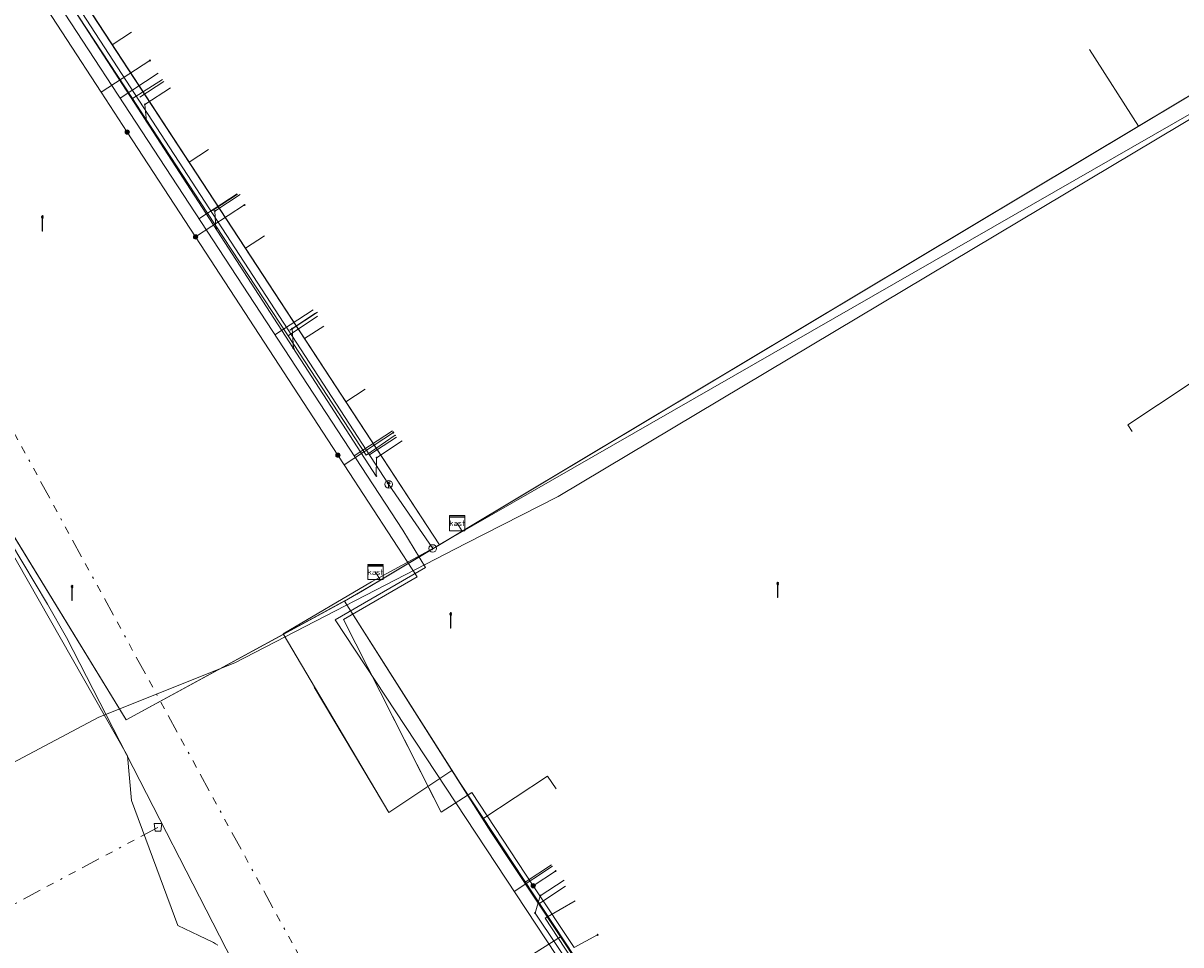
# Model space of a CAD drawing. Header units: metres. Extents: x 154975 to 155642, y 461260 to 461877.
# Tile 57 of 95: x 155283 to 155344, y 461603 to 461651. Entities that reach past the tile are written whole.
import ezdxf
from ezdxf.enums import TextEntityAlignment as Align
from ezdxf.lldxf.tags import DXFTag

# ---------------------------------------------------------------- set-up
doc = ezdxf.new("R2010")
doc.units = ezdxf.units.M
doc.linetypes.add('RI-OVERIG-SO', pattern=[17, 5, -2, 2, -2, 0, -2, 2, -2])
for name, color, linetype, lineweight, true_color in [('B-WE-KL-DATA-G', 3, 'KL-DATA-SO', 18, 0x00ff00), ('B-WE-KL-DATA_HULPSTUK-S', 3, 'Continuous', 18, 0x00ff00), ('B-WE-KL-DATA_KABELBED-G', 3, 'Continuous', 18, 0x00ff00), ('B-WE-KL-DATA_MANTELBUIS-G', 3, 'Continuous', 18, 0x00ff00), ('B-WE-KL-ET_LS-G', 1, 'KL-LS-SO', 18, 0xff0000), ('B-WE-KL-ET_LS-S', 1, 'Continuous', 18, 0xff0000), ('B-WE-KL-ET_MS-G', 1, 'KL-MS-SO', 18, 0xff0000), ('B-WE-KL-GAS_LD-G', 30, 'KL-GAS_LD-SO', 18, 0xff7f00), ('B-WE-KL-GAS_LD_HULPSTUK-S', 30, 'Continuous', 18, 0xff7f00), ('B-WE-KL-GAS_LD_MANTELBUIS-G', 30, 'Continuous', 18, 0xff7f00), ('B-WE-KL-WATER-G', 5, 'KL-WATER-SO', 18, 0x0000ff), ('B-WE-KL-WATER_HULPSTUK-S', 5, 'Continuous', 18, 0x0000ff), ('B-WE-RI-VRIJVERVAL-G', 6, 'RI-OVERIG-SO', 18, 0xff00ff), ('B-WE-RI-VRIJVERVAL_HULPSTUK-S', 6, 'Continuous', 18, 0xff00ff)]:
    doc.layers.add(name, color=color, linetype=linetype, lineweight=lineweight, true_color=true_color)
doc.layers.add('B-WE-OG-INFO-G', color=7, linetype='Continuous', lineweight=18)
doc.styles.add('NLCS-ISO', font='NLCS-ISO.ttf')
tags = doc.linetypes.add('KL-DATA-SO', pattern='A,4,-1,[101,NLCS.SHX,S=0.5,R=0,X=0,Y=0],-1,4,-1,["D",Standard,S=1,R=0,X=-0.25,Y=-0.5],-1.5', length=12.5).pattern_tags.tags
tags[18] = DXFTag(74, 10)
tags = doc.linetypes.add('KL-GAS_LD-SO', pattern='A,4,-1,[69,NLCS.SHX,S=0.5,R=0,X=0,Y=0],-1,4,-1,["L",Standard,S=1,R=0,X=0.25,Y=-0.5],-2', length=13).pattern_tags.tags
tags[18] = DXFTag(74, 10)
tags = doc.linetypes.add('KL-LS-SO', pattern='A,4,-1,[103,NLCS.SHX,S=0.75,R=0,X=0,Y=0],-1,4,-1,["L",Standard,S=1,R=0,X=0,Y=-0.5],-2', length=13).pattern_tags.tags
tags[18] = DXFTag(74, 10)
tags = doc.linetypes.add('KL-MS-SO', pattern='A,4,-1,[103,NLCS.SHX,S=0.75,R=0,X=0,Y=0],-1,4,-1,["M",Standard,S=1,R=0,X=0,Y=-0.5],-2', length=13).pattern_tags.tags
tags[18] = DXFTag(74, 10)
doc.linetypes.add('KL-WATER-SO', pattern='A,7,-0.5,[168,NLCS.SHX,S=0.75,R=0,X=0.75,Y=0],-2', length=9.5)

# ---------------------------------------------------------------- blocks, each defined once
blk = doc.blocks.new('SKL-WTB_HULP_BLAASGAT-SO')
at = {"color": 0, "linetype": 'ByBlock', "lineweight": 18}
for points in [[(0.4, 0.73), (-0.4, 0.09)], [(-0.4, 0.73), (0.4, 0.09)], [(0, 0.41), (0, -0.87)]]:
    blk.add_lwpolyline(points, dxfattribs=at)
blk.add_circle((0, 0), 1, dxfattribs=at)
at = {"color": 0, "linetype": 'ByBlock', "lineweight": 18, "style": 'NLCS-ISO', "flags": 1}
for tag, p in [('TYPE', (1.5, 0)), ('OMSCHRIJVING', (1.5, -3)), ('LABEL', (1.5, -1.5))]:
    blk.add_attdef(tag, p, '', height=1, dxfattribs=at)
blk = doc.blocks.new('SKL-WTB_HULP_T STUK-SO')
at = {"color": 0, "linetype": 'ByBlock', "lineweight": 18}
blk.add_circle((0, 0), 1, dxfattribs=at)
at = {"color": 0, "linetype": 'ByBlock', "lineweight": -2, "style": 'NLCS-ISO'}
blk.add_text('T', height=1, dxfattribs=at).set_placement((0, 0), align=Align.MIDDLE_CENTER)
at = {"color": 0, "linetype": 'ByBlock', "lineweight": 18, "style": 'NLCS-ISO', "flags": 1}
for tag, p in [('TYPE', (1.5, 0)), ('OMSCHRIJVING', (1.5, -3)), ('LABEL', (1.5, -1.5))]:
    blk.add_attdef(tag, p, '', height=1, dxfattribs=at)
blk = doc.blocks.new('SKL-WTB_HULP_KAST-SO')
at = {"color": 0, "linetype": 'ByBlock', "lineweight": 18}
for points in [[(-2, 2), (2, 2), (2, 1.68), (-2, 1.68)], [(-2, 1.52), (2, 1.52), (2, -2), (-2, -2)]]:
    blk.add_lwpolyline(points, close=True, dxfattribs=at)
at = {"color": 0, "linetype": 'ByBlock', "lineweight": 18, "style": 'NLCS-ISO'}
blk.add_text('kast', height=1.5, dxfattribs=at).set_placement((0, 0), align=Align.MIDDLE_CENTER)
at = {"color": 0, "linetype": 'ByBlock', "lineweight": 18, "style": 'NLCS-ISO', "flags": 1}
for tag, p in [('TYPE', (2.5, 0)), ('OMSCHRIJVING', (2.5, -3)), ('LABEL', (2.5, -1.5))]:
    blk.add_attdef(tag, p, '', height=1, dxfattribs=at)
blk = doc.blocks.new('SKL-WTB_HULP_OVERIG-SO')
at = {"color": 0, "linetype": 'ByBlock', "lineweight": 18}
for points in [[(-0.14, 0.14), (0.14, -0.14)], [(0.14, 0.14), (-0.14, -0.14)]]:
    blk.add_lwpolyline(points, dxfattribs=at)
at = {"color": 0, "linetype": 'ByBlock', "lineweight": 18, "style": 'NLCS-ISO', "flags": 1}
for tag, p in [('TYPE', (1.5, 0)), ('OMSCHRIJVING', (1.5, -3)), ('LABEL', (1.5, -1.5))]:
    blk.add_attdef(tag, p, '', height=1, dxfattribs=at)
blk = doc.blocks.new('SKL-WTB_HULP_MOF-SO')
at = {"linetype": 'ByBlock', "lineweight": 18}
h = blk.add_hatch(color=0, dxfattribs=at)
h.dxf.hatch_style = 1
h.paths.add_polyline_path([(-0.5625, 0, 1), (0.5625, 0, 1)])
at = {"color": 0, "linetype": 'ByBlock', "lineweight": 18}
blk.add_circle((0, 0), 0.5625, dxfattribs=at)
at = {"color": 0, "linetype": 'ByBlock', "lineweight": 18, "style": 'NLCS-ISO', "flags": 1}
for tag, p in [('TYPE', (1.5, 0)), ('OMSCHRIJVING', (1.5, -3)), ('LABEL', (1.5, -1.5))]:
    blk.add_attdef(tag, p, '', height=1, dxfattribs=at)
blk = doc.blocks.new('SRI-HULP_AFVOER_OPVANG-SO')
at = {"color": 0, "linetype": 'ByBlock', "lineweight": 18}
blk.add_lwpolyline([(-0.75, -1), (-1, 1), (1, 1), (0.75, -1)], close=True, dxfattribs=at)
at = {"color": 0, "linetype": 'ByBlock', "lineweight": 18, "style": 'NLCS-ISO', "flags": 1}
for tag, p in [('TYPE', (1.5, 0)), ('OMSCHRIJVING', (1.5, -3)), ('LABEL', (1.5, -1.5))]:
    blk.add_attdef(tag, p, '', height=1, dxfattribs=at)
blk = doc.blocks.new('SKL-ET_LS_MAST-SO')
for p, q in [((-0.05, 2.07), (0.05, 2.07)), ((-0.05, -2), (0.05, -2))]:
    blk.add_line(p, q)
for points in [[(-0.18, 1.76), (-0.22, 1.76), (-0.22, 1.84), (-0.18, 1.84), (-0.18, 1.79)], [(-0.18, 1.49), (-0.22, 1.49), (-0.22, 1.57), (-0.18, 1.57), (-0.18, 1.52)], [(-0.18, 1.79), (-0.05, 1.79)], [(-0.18, 1.76), (-0.05, 1.76)], [(-0.18, 1.52), (-0.05, 1.52)], [(-0.18, 1.49), (-0.05, 1.49)], [(-0.05, -2), (-0.05, 2.07)], [(0.05, -2), (0.05, 2.07)], [(0.18, 1.92), (0.05, 1.92)], [(0.18, 1.89), (0.05, 1.89)], [(0.18, 1.66), (0.05, 1.66)], [(0.18, 1.63), (0.05, 1.63)], [(0.18, 1.39), (0.05, 1.39)], [(0.18, 1.36), (0.05, 1.36)], [(0.18, 1.89), (0.22, 1.89), (0.22, 1.97), (0.18, 1.97), (0.18, 1.92)], [(0.18, 1.63), (0.22, 1.63), (0.22, 1.71), (0.18, 1.71), (0.18, 1.66)], [(0.18, 1.36), (0.22, 1.36), (0.22, 1.44), (0.18, 1.44), (0.18, 1.39)]]:
    blk.add_lwpolyline(points)

msp = doc.modelspace()

# ---------------------------------------------------------------- linework, layer by layer
at = {"layer": 'B-WE-KL-DATA-G', "ltscale": 0.2, "flags": 128}
for points in [[(155305.517, 461624.889), (155305.774, 461624.46), (155349.639, 461650.721), (155346.173, 461656.189), (155339.1, 461667.221), (155324.11, 461690.11), (155324.674, 461690.582)], [(155275.854, 461669.869), (155274.847, 461669.208), (155304.59, 461623.751), (155305.774, 461624.46), (155305.517, 461624.889)], [(155255.784, 461666.532), (155256.284, 461666.914), (155258.532, 461663.088), (155263.712, 461654.329), (155264.898, 461652.383), (155273.637, 461637.844), (155275.517, 461634.756), (155276.607, 461632.819), (155281.376, 461624.97), (155283.991, 461620.633), (155284.994, 461618.875), (155296.188, 461597.049), (155297.008, 461595.617), (155297.808, 461594.129), (155298.642, 461592.555), (155301.078, 461587.941)], [(155280.108, 461663.368), (155279.099, 461662.709), (155304.59, 461623.751), (155305.774, 461624.46), (155305.517, 461624.889)], [(155305.517, 461624.889), (155305.774, 461624.46), (155304.59, 461623.751), (155283.139, 461656.534), (155284.144, 461657.191)], [(155264.131, 461653.126), (155264.427, 461653.305), (155266.175, 461650.409), (155288.124, 461614.557), (155300.251, 461621.154), (155301.481, 461621.89), (155301.223, 461622.319)], [(155288.452, 461647.202), (155284.42, 461653.343)], [(155305.517, 461624.889), (155305.774, 461624.46), (155304.59, 461623.751), (155287.396, 461650.03), (155288.404, 461650.689)], [(155301.223, 461622.319), (155301.481, 461621.89), (155349.639, 461650.721), (155350.188, 461649.854), (155356.459, 461640.356), (155364.022, 461630.196), (155371.106, 461618.969), (155375.34, 461613.719), (155374.562, 461613.092)], [(155290.025, 461648.203), (155288.452, 461647.202)], [(155288.452, 461647.202), (155289.145, 461646.148), (155292.4, 461641.18)], [(155292.444, 461644.515), (155291.437, 461643.854), (155304.59, 461623.751), (155305.774, 461624.46), (155305.517, 461624.889)], [(155292.4, 461641.18), (155293.967, 461642.178)], [(155296.627, 461634.729), (155292.4, 461641.18)], [(155305.517, 461624.889), (155305.774, 461624.46), (155304.59, 461623.751), (155294.395, 461639.333), (155295.399, 461639.99)], [(155374.562, 461613.092), (155375.34, 461613.719), (155371.106, 461618.969), (155364.022, 461630.196), (155356.928, 461639.726), (155349.498, 461634.779), (155348.755, 461635.353), (155340.76, 461630.047), (155340.987, 461629.707)], [(155298.169, 461635.756), (155296.627, 461634.729)], [(155305.517, 461624.889), (155305.774, 461624.46), (155304.59, 461623.751), (155297.499, 461634.588), (155298.504, 461635.245)], [(155297.808, 461594.129), (155297.008, 461595.617), (155296.188, 461597.049), (155284.994, 461618.875), (155283.991, 461620.633), (155281.376, 461624.97), (155276.607, 461632.819), (155275.517, 461634.756)], [(155296.627, 461634.729), (155300.73, 461628.468), (155302.262, 461629.502)], [(155305.517, 461624.889), (155305.774, 461624.46), (155304.59, 461623.751), (155299.674, 461631.264), (155300.679, 461631.921)], [(155302.3, 461629.5), (155302.262, 461629.502)], [(155305.517, 461624.889), (155305.774, 461624.46), (155300.251, 461621.154), (155299.59, 461620.795), (155307.287, 461608.673), (155325.738, 461580.846), (155327.087, 461581.74)], [(155305.517, 461624.889), (155305.774, 461624.46), (155300.251, 461621.154), (155299.59, 461620.795), (155307.287, 461608.673), (155309.802, 461604.88), (155311.209, 461605.813)], [(155305.517, 461624.889), (155305.774, 461624.46), (155300.251, 461621.154), (155299.59, 461620.795), (155307.287, 461608.673), (155314.093, 461598.41), (155315.483, 461599.331)], [(155305.517, 461624.889), (155305.774, 461624.46), (155300.251, 461621.154), (155299.59, 461620.795), (155307.287, 461608.673), (155319.052, 461590.93), (155320.428, 461591.838)], [(155305.517, 461624.889), (155305.774, 461624.46), (155300.251, 461621.154), (155299.59, 461620.795), (155307.287, 461608.673), (155323.36, 461584.433), (155324.72, 461585.33)], [(155305.517, 461624.889), (155305.774, 461624.46), (155301.481, 461621.89), (155301.223, 461622.319)], [(155301.223, 461622.319), (155301.481, 461621.89), (155300.251, 461621.154), (155299.59, 461620.795), (155307.287, 461608.673), (155310.949, 461603.15), (155298.167, 461595.084), (155246.643, 461570.207), (155245.513, 461569.662), (155244.26, 461569.081), (155239.338, 461566.575), (155233.707, 461563.79), (155231.495, 461567.665), (155229.814, 461568.582), (155228.072, 461569.105), (155226.053, 461568.861), (155224.946, 461568.605), (155183.293, 461549.415), (155182.25, 461548.544), (155181.605, 461547.561), (155181.475, 461546.528), (155181.63, 461545.443), (155181.94, 461544.047), (155180.599, 461546.294), (155180.744, 461545.282), (155181.088, 461543.735), (155182.721, 461540.621), (155204.266, 461503.368), (155195.128, 461498.12), (155196.73, 461495.33), (155196.296, 461495.081)], [(155301.223, 461622.319), (155301.481, 461621.89), (155300.251, 461621.154), (155299.59, 461620.795), (155307.287, 461608.673), (155310.949, 461603.15), (155298.167, 461595.084), (155246.643, 461570.207), (155245.513, 461569.662), (155244.26, 461569.081), (155241.585, 461567.719), (155250.939, 461547.544), (155253.15, 461548.565), (155252.832, 461549.255)], [(155301.223, 461622.319), (155301.481, 461621.89), (155300.251, 461621.154), (155299.59, 461620.795), (155307.287, 461608.673), (155310.949, 461603.15), (155298.167, 461595.084), (155297.593, 461594.806), (155303.753, 461583.425), (155314.32, 461562.852), (155320.53, 461551.019), (155320.796, 461551.159)], [(155311.72, 461605.039), (155310.145, 461604.135), (155313.566, 461598.892)]]:
    msp.add_lwpolyline(points, dxfattribs=at)
at = {"layer": 'B-WE-KL-DATA_KABELBED-G', "ltscale": 0.2, "flags": 128}
for points in [[(155250.905, 461695.273), (155251.146, 461694.695), (155261.009, 461676.376), (155265.914, 461679.588), (155270.062, 461673.226), (155274.79, 461665.974), (155275.333, 461665.141), (155278.552, 461660.203), (155283.196, 461653.08), (155286.815, 461647.529), (155288.18, 461645.436), (155291.771, 461639.928), (155299.248, 461628.459), (155299.576, 461627.957), (155303.416, 461622.066), (155299.542, 461619.822), (155304.682, 461609.698), (155306.291, 461610.725), (155309.515, 461605.835), (155311.662, 461602.579)], [(155283.139, 461656.534), (155287.396, 461650.03)], [(155287.396, 461650.03), (155288.404, 461650.689)], [(155349.639, 461650.721), (155341.323, 461645.742)], [(155287.396, 461650.03), (155291.437, 461643.854)], [(155341.323, 461645.742), (155338.744, 461649.773)], [(155288.18, 461645.436), (155286.815, 461647.529), (155289.372, 461649.2)], [(155341.323, 461645.742), (155305.774, 461624.46)], [(155291.437, 461643.854), (155292.444, 461644.515)], [(155291.437, 461643.854), (155294.395, 461639.333)], [(155291.771, 461639.928), (155294.342, 461641.606)], [(155294.395, 461639.333), (155295.399, 461639.99)], [(155294.395, 461639.333), (155297.499, 461634.588)], [(155299.59, 461620.795), (155288.124, 461614.557), (155275.474, 461635.219)], [(155297.499, 461634.588), (155298.504, 461635.245)], [(155348.663, 461635.292), (155340.76, 461630.047), (155340.987, 461629.707)], [(155219.603, 461603.892), (155219.118, 461604.809), (155223.584, 461607.274), (155225.799, 461608.457), (155231.356, 461611.427), (155240.209, 461616.157), (155242.493, 461617.377), (155243.295, 461617.806), (155249.78, 461621.271), (155253.573, 461623.297), (155258.769, 461626.073), (155261.856, 461627.723), (155268.867, 461631.469), (155270.445, 461632.312), (155275.242, 461634.875), (155281.771, 461623.961), (155288.201, 461612.655), (155288.403, 461610.317), (155290.834, 461603.752), (155291.94, 461603.214), (155292.705, 461602.842), (155292.826, 461602.777), (155292.94, 461602.702)], [(155297.499, 461634.588), (155299.674, 461631.264)], [(155299.674, 461631.264), (155300.679, 461631.921)], [(155299.674, 461631.264), (155304.59, 461623.751)], [(155299.248, 461628.459), (155299.576, 461627.957), (155302.166, 461629.649)], [(155305.517, 461624.889), (155305.774, 461624.46)], [(155305.774, 461624.46), (155304.59, 461623.751)], [(155304.59, 461623.751), (155301.481, 461621.89)], [(155301.481, 461621.89), (155301.223, 461622.319)], [(155301.481, 461621.89), (155299.59, 461620.795)], [(155299.59, 461620.795), (155301.149, 461618.34)], [(155301.149, 461618.34), (155305.213, 461611.939)], [(155304.298, 461610.456), (155301.563, 461615.843)], [(155305.213, 461611.939), (155306.859, 461609.347)], [(155310.712, 461610.926), (155310.268, 461611.598), (155306.859, 461609.347)], [(155288.403, 461610.317), (155290.834, 461603.752)], [(155306.859, 461609.347), (155309.802, 461604.88)], [(155309.515, 461605.835), (155309.515, 461605.835), (155310.687, 461606.603)], [(155309.802, 461604.88), (155311.209, 461605.813)], [(155309.802, 461604.88), (155310.949, 461603.15)], [(155310.949, 461603.15), (155308.251, 461601.448)], [(155310.949, 461603.15), (155312.089, 461601.432)], [(155311.662, 461602.579), (155311.662, 461602.579), (155312.897, 461603.254)]]:
    msp.add_lwpolyline(points, dxfattribs=at)
at = {"layer": 'B-WE-KL-DATA_MANTELBUIS-G', "ltscale": 0.2, "flags": 128}
for points in [[(155284.994, 461618.875), (155296.188, 461597.049)], [(155301.149, 461618.34), (155305.213, 461611.939)], [(155304.298, 461610.456), (155301.563, 461615.843)], [(155288.403, 461610.317), (155290.834, 461603.752)]]:
    msp.add_lwpolyline(points, dxfattribs=at)
at = {"layer": 'B-WE-KL-ET_LS-G', "ltscale": 0.2, "flags": 128}
for points in [[(155271.171, 461672.635), (155302.655, 461624.518), (155303.856, 461622.557), (155299.106, 461619.806), (155321.824, 461585.358), (155324.994, 461581.352)], [(155289.81, 461648.531), (155287.802, 461647.216)], [(155293.958, 461642.192), (155291.95, 461640.878)], [(155297.941, 461636.105), (155295.933, 461634.79)], [(155302.112, 461629.732), (155300.103, 461628.418)], [(155310.523, 461606.854), (155308.519, 461605.533)]]:
    msp.add_lwpolyline(points, dxfattribs=at)
at = {"layer": 'B-WE-KL-ET_MS-G', "ltscale": 0.2, "flags": 128}
msp.add_lwpolyline([(155346.854, 461647.934), (155344.734, 461646.532), (155310.827, 461626.282), (155305.977, 461623.824), (155293.825, 461617.547), (155286.69, 461614.691), (155234.44, 461586.966), (155229.534, 461584.582), (155218.55, 461578.98), (155201.021, 461571.02), (155196.04, 461568.702)], dxfattribs=at)
at = {"layer": 'B-WE-KL-GAS_LD-G', "ltscale": 0.2, "flags": 128}
for points in [[(155256.617, 461669.117), (155269.43, 461676.527), (155275.459, 461667.616), (155301.916, 461626.931), (155304.235, 461623.556)], [(155304.235, 461623.556), (155349.442, 461649.492), (155350.221, 461650.128)], [(155290.098, 461648.091), (155288.837, 461647.265)], [(155293.972, 461642.171), (155292.668, 461641.318)], [(155298.065, 461635.916), (155296.717, 461635.034)], [(155302.322, 461629.411), (155300.928, 461628.499)], [(155301.015, 461621.797), (155304.235, 461623.556)], [(155301.015, 461621.797), (155296.372, 461619.072), (155301.932, 461609.678), (155305.244, 461611.893), (155330.436, 461573.665), (155331.177, 461572.649)], [(155310.468, 461606.938), (155309.084, 461606.026)]]:
    msp.add_lwpolyline(points, dxfattribs=at)
at = {"layer": 'B-WE-KL-GAS_LD_MANTELBUIS-G', "ltscale": 0.2, "flags": 128}
msp.add_lwpolyline([(155301.59, 461610.25), (155298, 461616.27)], dxfattribs=at)
at = {"layer": 'B-WE-KL-WATER-G', "ltscale": 0.2, "flags": 128}
for points in [[(155256.511, 461669.437), (155269.11, 461675.748), (155275.195, 461667.593), (155301.265, 461627.361)], [(155289.111, 461646.891), (155290.448, 461647.768)], [(155289.111, 461646.891), (155289.194, 461645.989)], [(155292.784, 461641.288), (155294.122, 461642.165)], [(155292.784, 461641.288), (155292.837, 461640.367)], [(155296.842, 461635.099), (155298.18, 461635.976)], [(155296.842, 461635.099), (155296.916, 461634.072)], [(155301.279, 461628.325), (155302.621, 461629.205)], [(155301.279, 461628.325), (155301.265, 461627.361)], [(155309.881, 461605.306), (155311.133, 461606.132)], [(155309.881, 461605.306), (155309.612, 461604.4)], [(155309.612, 461604.4), (155329.862, 461574.184)]]:
    msp.add_lwpolyline(points, dxfattribs=at)
at = {"layer": 'B-WE-OG-INFO-G', "ltscale": 0.2, "flags": 128}
msp.add_lwpolyline([(155296.185, 461597.05), (155284.995, 461618.875)], dxfattribs=at)
at = {"layer": 'B-WE-RI-VRIJVERVAL-G', "ltscale": 0.2, "flags": 128}
for points in [[(155300.86, 461595.46), (155278.49, 461636.5)], [(155233.3, 461578.8), (155289.8, 461608.9)]]:
    msp.add_lwpolyline(points, dxfattribs=at)

# ---------------------------------------------------------------- block references
at = {"layer": 'B-WE-KL-DATA_HULPSTUK-S', "xscale": 0.2, "yscale": 0.2, "zscale": 0.2}
for name, p in [('SKL-WTB_HULP_OVERIG-SO', (155289.372, 461649.2)), ('SKL-WTB_HULP_MOF-SO', (155288.18, 461645.436)), ('SKL-WTB_HULP_OVERIG-SO', (155288.18, 461645.436)), ('SKL-WTB_HULP_OVERIG-SO', (155294.342, 461641.606)), ('SKL-WTB_HULP_MOF-SO', (155291.771, 461639.928)), ('SKL-WTB_HULP_OVERIG-SO', (155291.771, 461639.928)), ('SKL-WTB_HULP_OVERIG-SO', (155302.166, 461629.649)), ('SKL-WTB_HULP_MOF-SO', (155299.248, 461628.459)), ('SKL-WTB_HULP_OVERIG-SO', (155299.248, 461628.459)), ('SKL-WTB_HULP_KAST-SO', (155305.517, 461624.889)), ('SKL-WTB_HULP_KAST-SO', (155301.223, 461622.319)), ('SKL-WTB_HULP_OVERIG-SO', (155310.687, 461606.603)), ('SKL-WTB_HULP_MOF-SO', (155309.515, 461605.835)), ('SKL-WTB_HULP_OVERIG-SO', (155309.515, 461605.835)), ('SKL-WTB_HULP_OVERIG-SO', (155312.897, 461603.254))]:
    msp.add_blockref(name, p, dxfattribs=at)
at = {"layer": 'B-WE-KL-ET_LS-S', "xscale": 0.2, "yscale": 0.2, "zscale": 0.2}
for p in [(155283.711, 461640.639), (155322.358, 461621.38), (155285.271, 461621.22), (155305.173, 461619.776)]:
    msp.add_blockref('SKL-ET_LS_MAST-SO', p, dxfattribs=at)
at = {"layer": 'B-WE-KL-GAS_LD_HULPSTUK-S', "xscale": 0.2, "yscale": 0.2, "zscale": 0.2}
for name, p in [('SKL-WTB_HULP_BLAASGAT-SO', (155301.916, 461626.931)), ('SKL-WTB_HULP_T STUK-SO', (155304.235, 461623.556))]:
    msp.add_blockref(name, p, dxfattribs=at)
at = {"layer": 'B-WE-KL-WATER_HULPSTUK-S', "xscale": 0.2, "yscale": 0.2, "zscale": 0.2}
for p in [(155289.111, 461646.891), (155289.194, 461645.989), (155292.784, 461641.288), (155292.837, 461640.367), (155296.842, 461635.099), (155296.916, 461634.072), (155301.279, 461628.325), (155301.265, 461627.361), (155309.881, 461605.306), (155309.612, 461604.4)]:
    msp.add_blockref('SKL-WTB_HULP_OVERIG-SO', p, dxfattribs=at)
at = {"layer": 'B-WE-RI-VRIJVERVAL_HULPSTUK-S', "xscale": 0.2, "yscale": 0.2, "zscale": 0.2}
msp.add_blockref('SRI-HULP_AFVOER_OPVANG-SO', (155289.8, 461608.9), dxfattribs=at)

doc.saveas('drawing.dxf')
